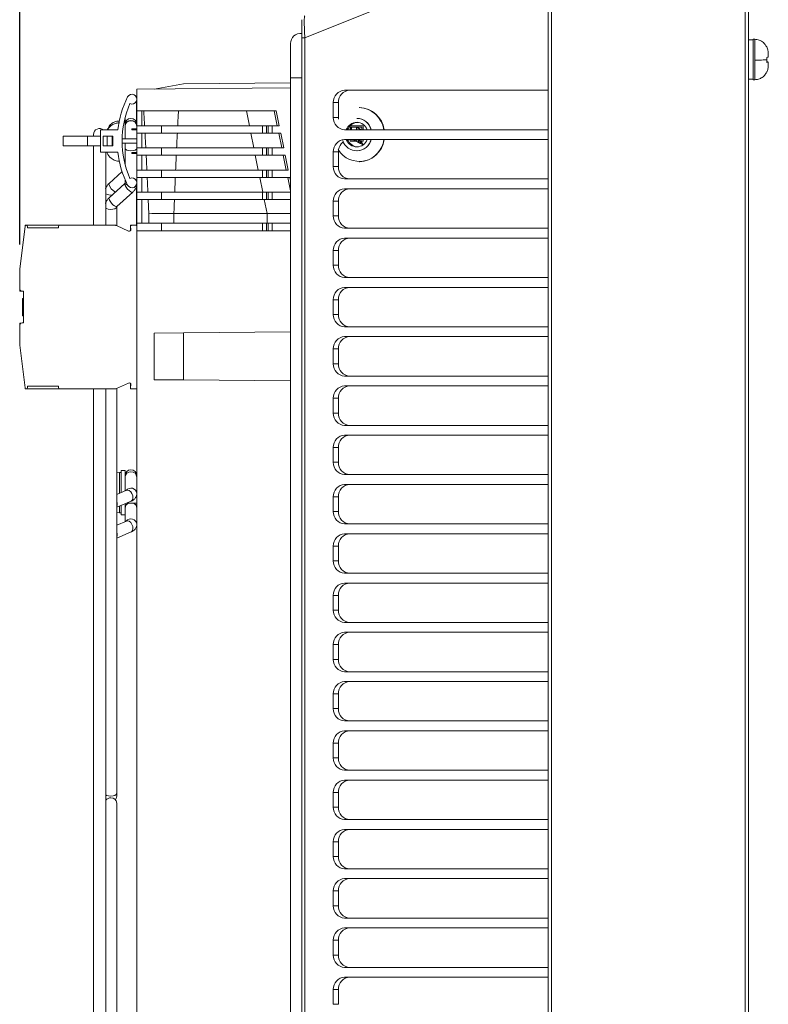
# Model space of a CAD drawing. Header units: millimetres. Extents: x 27 to 1405, y 76 to 1009.
# Tile 5 of 34: x 681 to 834, y 590 to 790. Entities that reach past the tile are written whole.
import ezdxf

# ---------------------------------------------------------------- set-up
doc = ezdxf.new("R2010")
doc.units = ezdxf.units.MM
doc.header["$LTSCALE"] = 5
doc.layers.add('AA', color=7, linetype='Continuous')
doc.styles.add('SLDTEXTSTYLE1', font='TXT', dxfattribs={"width": 0.75})
doc.dimstyles.new('SLDDIMSTYLE0', dxfattribs={"dimtxt": 17.5, "dimasz": 16.51, "dimexe": 0, "dimexo": 0.0625, "dimgap": 4.375, "dimtad": 1, "dimrnd": 1e-09, "dimzin": 12, "dimdsep": 46, "dimtxsty": 'SLDTEXTSTYLE1', "dimsah": 1, "dimcen": 0.09, "dimadec": 0, "dimazin": 3, "dimtfac": 1, "dimtofl": 0, "dimtmove": 0, "dimatfit": 3, "dimfxl": 1, "dimfrac": 2, "dimtolj": 1, "dimtzin": 12, "dimarcsym": 0})

# ---------------------------------------------------------------- blocks, each defined once
blk = doc.blocks.new('*D9')
at = {"layer": 'AA', "color": 7}
for p, q in [((681.48, 744.41), (681.48, 921.71)), ((829.48, 835.81), (829.48, 921.71)), ((681.48, 916.71), (829.48, 916.71))]:
    blk.add_line(p, q, dxfattribs=at)
for points in [[(681.48, 916.71), (697.99, 914.17), (697.99, 919.25)], [(829.48, 916.71), (812.97, 919.25), (812.97, 914.17)]]:
    blk.add_solid(points, dxfattribs=at)
at = {"layer": 'AA', "color": 7, "insert": (731.76, 939.27, 0.1), "char_height": 17.5, "attachment_point": 1, "style": 'SLDTEXTSTYLE1'}
blk.add_mtext('148', dxfattribs=at)

msp = doc.modelspace()

# ---------------------------------------------------------------- linework, layer by layer
at = {"color": 7, "linetype": 'Continuous', "lineweight": 15}
for p, q in [((788.822, 865.785), (788.822, 397.643)), ((789.481, 397.643), (789.481, 865.785)), ((828.798, 831.382), (828.798, 432.046)), ((829.481, 432.621), (829.481, 830.806)), ((738.781, 787.214), (738.781, 786.331)), ((738.781, 786.331), (738.781, 477.097)), ((738.781, 786.331), (739.406, 786.331)), ((739.406, 786.331), (739.406, 477.097)), ((830.481, 785.964), (829.481, 785.964)), ((830.781, 786.064), (830.481, 786.064)), ((830.481, 781.964), (830.481, 786.064)), ((736.481, 785.214), (736.481, 778.214)), ((833.206, 784.491), (833.206, 784.507)), ((830.481, 777.864), (830.481, 781.964)), ((833.531, 781.441), (833.209, 781.441)), ((833.531, 781.47), (833.211, 781.47)), ((833.227, 781.944), (833.232, 782.036)), ((833.531, 781.423), (833.531, 781.441)), ((833.206, 779.421), (833.206, 779.409)), ((736.481, 778.214), (736.481, 485.214)), ((829.481, 777.964), (830.481, 777.964)), ((830.481, 777.864), (830.781, 777.864)), ((736.481, 776.194), (705.281, 775.922)), ((705.281, 771.52), (705.281, 775.922)), ((714.763, 777.004), (708.797, 775.952)), ((736.481, 777.194), (714.763, 777.004)), ((747.485, 775.714), (788.822, 775.714)), ((705.181, 773.478), (705.181, 772.714)), ((705.281, 773.714), (705.26, 773.714)), ((705.181, 772.714), (705.281, 772.714)), ((705.181, 769.295), (705.181, 772.714)), ((705.281, 768.52), (705.281, 771.52)), ((705.281, 771.52), (706.281, 771.52)), ((706.281, 768.52), (706.281, 771.52)), ((706.676, 771.52), (706.281, 771.52)), ((713.733, 771.52), (727.523, 771.52)), ((727.523, 771.52), (728.129, 768.52)), ((727.523, 771.52), (733.18, 771.52)), ((733.18, 771.52), (733.791, 768.52)), ((733.18, 771.52), (733.599, 771.52)), ((733.599, 771.52), (734.21, 768.52)), ((745.168, 770.214), (745.168, 773.214)), ((746.216, 773.214), (745.168, 773.214)), ((746.216, 770.214), (746.216, 773.214)), ((750.5, 772.214), (750.425, 772.214)), ((702.881, 769.894), (702.815, 769.894)), ((702.881, 765.836), (702.881, 769.894)), ((746.216, 770.214), (745.168, 770.214)), ((746.24, 769.856), (746.216, 770.214)), ((749.976, 770.014), (749.938, 770.014)), ((701.407, 767.664), (697.907, 767.664)), ((697.907, 767.664), (697.907, 763.164)), ((699.24, 767.664), (699.355, 767.91)), ((699.333, 767.664), (699.329, 767.693)), ((704.281, 767.914), (704.281, 767.714)), ((705.281, 767.914), (704.281, 767.914)), ((704.281, 767.714), (705.281, 767.714)), ((705.281, 768.52), (706.281, 768.52)), ((705.281, 767.02), (705.281, 768.52)), ((706.281, 768.52), (706.853, 768.52)), ((710.281, 768.52), (710.281, 767.02)), ((713.577, 768.52), (728.129, 768.52)), ((728.129, 768.52), (733.791, 768.52)), ((730.781, 768.52), (730.781, 767.02)), ((732.781, 767.02), (732.781, 768.52)), ((733.791, 768.52), (734.21, 768.52)), ((788.822, 767.714), (747.485, 767.714)), ((748.601, 768.477), (748.601, 767.714)), ((751.215, 768.477), (748.601, 768.477)), ((750.993, 768.238), (748.823, 768.238)), ((748.823, 768.238), (748.823, 767.714)), ((748.879, 768.238), (748.879, 767.714)), ((749.883, 768.238), (749.883, 767.714)), ((749.883, 768.238), (750.58, 767.846)), ((749.939, 768.238), (749.883, 768.238)), ((750.03, 767.714), (749.933, 767.768)), ((749.933, 767.768), (749.933, 767.714)), ((749.939, 768.238), (750.636, 767.846)), ((749.99, 767.714), (749.99, 767.736)), ((750.636, 767.846), (750.58, 767.846)), ((750.993, 768.238), (750.993, 767.714)), ((751.215, 768.477), (751.215, 767.714)), ((751.271, 768.477), (751.215, 768.477)), ((751.271, 768.477), (751.271, 767.714)), ((690.281, 766.414), (690.281, 764.414)), ((695.281, 766.414), (690.281, 766.414)), ((695.281, 764.414), (695.281, 766.414)), ((695.281, 766.414), (697.907, 766.414)), ((696.482, 766.714), (696.482, 766.414)), ((699.281, 766.414), (698.407, 766.414)), ((698.407, 764.414), (698.407, 766.414)), ((699.281, 766.414), (699.281, 764.414)), ((700.281, 766.414), (699.281, 766.414)), ((700.281, 764.414), (700.281, 766.414)), ((700.407, 766.414), (700.281, 766.414)), ((700.407, 766.414), (700.407, 764.414)), ((705.281, 765.836), (702.285, 765.836)), ((702.285, 765.836), (702.285, 764.992)), ((705.281, 764.02), (705.281, 767.02)), ((706.281, 767.02), (705.281, 767.02)), ((706.281, 764.02), (706.281, 767.02)), ((706.937, 767.02), (706.281, 767.02)), ((728.432, 767.02), (713.503, 767.02)), ((729.037, 764.02), (728.432, 767.02)), ((734.096, 767.02), (728.432, 767.02)), ((734.708, 764.02), (734.096, 767.02)), ((734.516, 767.02), (734.096, 767.02)), ((735.127, 764.02), (734.516, 767.02)), ((747.485, 765.714), (788.822, 765.714)), ((748.601, 765.714), (748.601, 765.415)), ((749.669, 765.415), (748.601, 765.415)), ((748.823, 765.714), (748.823, 765.654)), ((748.823, 765.654), (749.242, 765.654)), ((748.879, 765.714), (748.879, 765.654)), ((749.242, 765.654), (749.669, 765.415)), ((749.299, 765.654), (749.242, 765.654)), ((749.264, 765.714), (749.933, 765.338)), ((749.299, 765.654), (749.725, 765.415)), ((749.725, 765.415), (749.669, 765.415)), ((749.933, 765.714), (749.933, 765.338)), ((749.933, 765.338), (749.984, 765.338)), ((749.984, 765.714), (749.984, 765.31)), ((750.05, 765.714), (750.285, 765.582)), ((750.107, 765.714), (750.342, 765.582)), ((750.285, 765.654), (750.711, 765.415)), ((750.993, 765.654), (750.285, 765.654)), ((750.285, 765.582), (750.285, 765.141)), ((750.342, 765.582), (750.285, 765.582)), ((750.336, 765.554), (750.336, 765.112)), ((750.336, 765.554), (750.637, 765.384)), ((750.392, 765.554), (750.336, 765.554)), ((750.342, 765.582), (750.342, 765.554)), ((750.392, 765.554), (750.693, 765.384)), ((750.637, 765.384), (750.637, 764.943)), ((750.637, 765.384), (750.693, 765.384)), ((750.688, 765.356), (750.688, 764.915)), ((751.239, 764.644), (750.688, 765.356)), ((750.744, 765.356), (750.688, 765.356)), ((750.693, 765.384), (750.693, 765.356)), ((751.215, 765.415), (750.711, 765.415)), ((750.744, 765.356), (751.275, 764.671)), ((750.993, 765.714), (750.993, 765.654)), ((751.215, 765.714), (751.215, 765.415)), ((751.271, 765.415), (751.215, 765.415)), ((751.271, 765.714), (751.271, 765.415)), ((695.281, 764.414), (690.281, 764.414)), ((697.907, 764.414), (695.281, 764.414)), ((696.482, 764.414), (696.482, 748.314)), ((698.407, 764.414), (699.281, 764.414)), ((700.281, 764.414), (699.281, 764.414)), ((700.281, 764.414), (700.407, 764.414)), ((702.285, 764.992), (705.281, 764.992)), ((702.881, 761.318), (702.881, 764.992)), ((705.281, 764.02), (706.281, 764.02)), ((705.281, 762.52), (705.281, 764.02)), ((706.281, 764.02), (707.097, 764.02)), ((710.281, 764.02), (710.281, 762.52)), ((713.359, 764.02), (729.037, 764.02)), ((729.037, 764.02), (734.708, 764.02)), ((730.781, 764.02), (730.781, 762.52)), ((732.781, 762.52), (732.781, 764.02)), ((734.708, 764.02), (735.127, 764.02)), ((746.216, 763.214), (746.24, 763.571)), ((749.938, 763.414), (749.976, 763.414)), ((749.984, 765.31), (750.285, 765.141)), ((750.285, 765.141), (750.336, 765.141)), ((750.336, 765.112), (750.637, 764.943)), ((750.637, 764.943), (750.688, 764.943)), ((750.688, 764.915), (751.208, 764.622)), ((697.907, 763.164), (701.407, 763.164)), ((698.982, 755.912), (698.982, 763.164)), ((704.281, 763.114), (704.281, 762.914)), ((705.281, 763.114), (704.281, 763.114)), ((704.281, 762.914), (705.281, 762.914)), ((705.281, 759.52), (705.281, 762.52)), ((706.281, 762.52), (705.281, 762.52)), ((706.281, 759.52), (706.281, 762.52)), ((707.174, 762.52), (706.281, 762.52)), ((729.34, 762.52), (713.29, 762.52)), ((729.946, 759.52), (729.34, 762.52)), ((735.013, 762.52), (729.34, 762.52)), ((735.625, 759.52), (735.013, 762.52)), ((735.433, 762.52), (735.013, 762.52)), ((736.044, 759.52), (735.433, 762.52)), ((745.168, 760.214), (745.168, 763.214)), ((746.216, 763.214), (745.168, 763.214)), ((746.216, 760.214), (746.216, 763.214)), ((702.824, 760.894), (702.881, 760.894)), ((702.881, 761.318), (702.881, 760.669)), ((705.281, 759.52), (706.281, 759.52)), ((705.281, 758.02), (705.281, 759.52)), ((706.281, 759.52), (707.32, 759.52)), ((710.281, 759.52), (710.281, 758.02)), ((713.156, 759.52), (729.946, 759.52)), ((729.946, 759.52), (735.625, 759.52)), ((730.781, 759.52), (730.781, 758.02)), ((732.781, 758.02), (732.781, 759.52)), ((735.625, 759.52), (736.044, 759.52)), ((746.216, 760.214), (745.168, 760.214)), ((750.425, 761.214), (750.5, 761.214)), ((702.266, 759.205), (699.624, 756.811)), ((702.881, 757.563), (702.881, 756.877)), ((705.281, 755.02), (705.281, 758.02)), ((706.281, 758.02), (705.281, 758.02)), ((706.281, 755.02), (706.281, 758.02)), ((707.39, 758.02), (706.281, 758.02)), ((730.249, 758.02), (713.092, 758.02)), ((730.855, 755.02), (730.249, 758.02)), ((735.93, 758.02), (730.249, 758.02)), ((736.481, 755.319), (735.93, 758.02)), ((736.349, 758.02), (735.93, 758.02)), ((736.481, 757.377), (736.349, 758.02)), ((788.822, 757.714), (747.485, 757.714)), ((702.835, 756.805), (699.624, 753.895)), ((705.181, 748.714), (705.181, 756.478)), ((747.485, 755.714), (788.822, 755.714)), ((698.982, 752.818), (698.982, 755.259)), ((701.236, 752.116), (704.447, 755.027)), ((705.281, 755.02), (706.281, 755.02)), ((705.281, 753.52), (705.281, 755.02)), ((705.281, 748.714), (705.281, 753.52)), ((706.281, 753.52), (705.281, 753.52)), ((706.281, 755.02), (707.525, 755.02)), ((706.281, 748.714), (706.281, 753.52)), ((707.589, 753.52), (706.281, 753.52)), ((707.707, 750.662), (707.589, 753.52)), ((710.281, 755.02), (710.281, 753.52)), ((731.157, 753.52), (712.908, 753.52)), ((712.968, 755.02), (730.855, 755.02)), ((730.781, 755.02), (730.781, 753.52)), ((730.855, 755.02), (736.481, 755.02)), ((731.724, 750.714), (731.157, 753.52)), ((736.481, 753.52), (731.157, 753.52)), ((732.781, 753.52), (732.781, 755.02)), ((698.982, 748.314), (698.982, 752.308)), ((701.191, 748.237), (701.191, 752.044)), ((745.168, 750.214), (745.168, 753.214)), ((746.216, 753.214), (745.168, 753.214)), ((746.216, 750.214), (746.216, 753.214)), ((707.707, 748.714), (707.707, 750.662)), ((712.8, 750.714), (731.724, 750.714)), ((712.8, 748.714), (712.8, 750.714)), ((731.724, 750.714), (736.481, 750.714)), ((731.724, 748.714), (731.724, 750.714)), ((746.216, 750.214), (745.168, 750.214)), ((681.488, 739.476), (682.58, 748.095)), ((682.58, 748.095), (682.608, 748.314)), ((682.608, 748.314), (689.628, 748.314)), ((683.078, 747.764), (683.078, 748.064)), ((683.078, 747.764), (689.378, 747.764)), ((689.378, 748.064), (689.378, 747.764)), ((689.628, 748.314), (700.915, 748.314)), ((701.121, 748.269), (701.026, 748.314)), ((701.126, 748.267), (703.582, 747.122)), ((703.971, 748.314), (703.971, 748.115)), ((704.191, 748.314), (703.971, 748.314)), ((703.971, 748.071), (703.971, 747.187)), ((703.973, 748.054), (704.071, 747.498)), ((705.059, 748.314), (704.191, 748.314)), ((705.281, 748.314), (705.059, 748.314)), ((705.281, 748.714), (705.181, 748.714)), ((705.181, 748.714), (705.181, 748.314)), ((705.281, 748.714), (706.281, 748.714)), ((705.281, 748.093), (705.281, 748.714)), ((705.281, 748.093), (705.281, 747.214)), ((706.281, 748.714), (707.707, 748.714)), ((707.707, 748.714), (712.8, 748.714)), ((710.281, 748.714), (710.281, 747.214)), ((712.8, 748.714), (731.724, 748.714)), ((730.781, 748.714), (730.781, 747.214)), ((731.724, 748.714), (736.481, 748.714)), ((732.781, 747.214), (732.781, 748.714)), ((788.822, 747.714), (747.485, 747.714)), ((705.281, 516.214), (705.281, 747.214)), ((705.281, 747.214), (736.481, 747.214)), ((747.485, 745.714), (788.822, 745.714)), ((745.168, 740.214), (745.168, 743.214)), ((746.216, 743.214), (745.168, 743.214)), ((746.216, 740.214), (746.216, 743.214)), ((681.481, 739.413), (681.488, 739.476)), ((746.216, 740.214), (745.168, 740.214)), ((681.481, 735.428), (681.481, 739.35)), ((788.822, 737.714), (747.485, 737.714)), ((681.481, 734.962), (681.481, 735.428)), ((747.485, 735.714), (788.822, 735.714)), ((681.481, 734.962), (681.78, 734.97)), ((681.981, 734.928), (682.281, 734.928)), ((682.281, 733.453), (682.081, 733.453)), ((682.081, 733.453), (682.081, 733.044)), ((682.281, 728.5), (682.281, 734.928)), ((682.281, 733.044), (682.081, 733.044)), ((682.081, 733.044), (682.081, 731.953)), ((682.281, 731.953), (682.081, 731.953)), ((682.081, 731.953), (682.081, 731.544)), ((682.281, 731.544), (682.081, 731.544)), ((682.081, 731.544), (682.081, 730.362)), ((745.168, 730.214), (745.168, 733.214)), ((746.216, 733.214), (745.168, 733.214)), ((746.216, 730.214), (746.216, 733.214)), ((682.281, 730.362), (682.081, 730.362)), ((682.081, 730.362), (682.081, 729.953)), ((682.281, 729.953), (682.081, 729.953)), ((746.216, 730.214), (745.168, 730.214)), ((681.481, 728), (681.481, 728.453)), ((681.769, 728.453), (681.481, 728.453)), ((681.481, 724.078), (681.481, 728)), ((682.281, 728.5), (681.981, 728.5)), ((788.822, 727.714), (747.485, 727.714)), ((708.797, 726.452), (714.763, 726.504)), ((708.797, 716.976), (708.797, 726.452)), ((714.763, 726.504), (736.481, 726.694)), ((714.763, 716.923), (714.763, 726.504)), ((747.485, 725.714), (788.822, 725.714)), ((681.488, 723.952), (681.481, 724.015)), ((682.58, 715.332), (681.488, 723.952)), ((745.168, 720.214), (745.168, 723.214)), ((746.216, 723.214), (745.168, 723.214)), ((746.216, 720.214), (746.216, 723.214)), ((746.216, 720.214), (745.168, 720.214)), ((788.822, 717.714), (747.485, 717.714)), ((683.078, 715.364), (683.078, 715.664)), ((689.378, 715.664), (683.078, 715.664)), ((689.378, 715.664), (689.378, 715.364)), ((703.582, 716.306), (701.126, 715.161)), ((703.971, 716.24), (703.971, 715.357)), ((704.071, 715.93), (703.973, 715.373)), ((708.797, 716.976), (714.763, 716.923)), ((736.481, 716.734), (714.763, 716.923)), ((747.485, 715.714), (788.822, 715.714)), ((682.608, 715.114), (682.58, 715.332)), ((689.628, 715.114), (682.608, 715.114)), ((700.915, 715.114), (689.628, 715.114)), ((696.482, 715.114), (696.482, 496.714)), ((698.982, 578.339), (698.982, 715.114)), ((701.026, 715.114), (701.121, 715.158)), ((701.191, 632.975), (701.191, 715.191)), ((703.971, 715.313), (703.971, 715.114)), ((703.971, 715.114), (704.191, 715.114)), ((704.191, 715.114), (705.059, 715.114)), ((705.059, 715.114), (705.281, 715.114)), ((745.168, 710.214), (745.168, 713.214)), ((746.216, 713.214), (745.168, 713.214)), ((746.216, 710.214), (746.216, 713.214)), ((746.216, 710.214), (745.168, 710.214)), ((788.822, 707.714), (747.485, 707.714)), ((747.485, 705.714), (788.822, 705.714)), ((745.168, 700.214), (745.168, 703.214)), ((746.216, 703.214), (745.168, 703.214)), ((746.216, 700.214), (746.216, 703.214)), ((746.216, 700.214), (745.168, 700.214)), ((701.781, 698.15), (701.191, 698.065)), ((702.081, 698.15), (701.781, 698.15)), ((702.881, 698.55), (702.081, 698.55)), ((702.081, 698.55), (702.081, 694.08)), ((702.881, 695.956), (702.881, 698.55)), ((788.822, 697.714), (747.485, 697.714)), ((702.881, 695.956), (702.881, 694.418)), ((747.485, 695.714), (788.822, 695.714)), ((703.174, 694.542), (701.191, 693.704)), ((701.191, 691.098), (704.108, 692.332)), ((702.081, 691.475), (702.081, 689.55)), ((702.881, 689.702), (702.881, 691.813)), ((703.206, 691.95), (705.281, 691.95)), ((745.168, 690.214), (745.168, 693.214)), ((746.216, 693.214), (745.168, 693.214)), ((746.216, 690.214), (746.216, 693.214)), ((701.191, 690.052), (701.781, 689.95)), ((701.781, 689.95), (702.081, 689.95)), ((702.081, 689.55), (702.881, 689.55)), ((702.881, 689.702), (702.881, 688.165)), ((746.216, 690.214), (745.168, 690.214)), ((703.174, 688.289), (701.191, 687.45)), ((788.822, 687.714), (747.485, 687.714)), ((701.191, 684.845), (704.108, 686.078)), ((747.485, 685.714), (788.822, 685.714)), ((745.168, 680.214), (745.168, 683.214)), ((746.216, 683.214), (745.168, 683.214)), ((746.216, 680.214), (746.216, 683.214)), ((746.216, 680.214), (745.168, 680.214)), ((788.822, 677.714), (747.485, 677.714)), ((747.485, 675.714), (788.822, 675.714)), ((745.168, 670.214), (745.168, 673.214)), ((746.216, 673.214), (745.168, 673.214)), ((746.216, 670.214), (746.216, 673.214)), ((746.216, 670.214), (745.168, 670.214)), ((788.822, 667.714), (747.485, 667.714)), ((747.485, 665.714), (788.822, 665.714)), ((745.168, 660.214), (745.168, 663.214)), ((746.216, 663.214), (745.168, 663.214)), ((746.216, 660.214), (746.216, 663.214)), ((746.216, 660.214), (745.168, 660.214)), ((788.822, 657.714), (747.485, 657.714)), ((747.485, 655.714), (788.822, 655.714)), ((745.168, 650.214), (745.168, 653.214)), ((746.216, 653.214), (745.168, 653.214)), ((746.216, 650.214), (746.216, 653.214)), ((746.216, 650.214), (745.168, 650.214)), ((788.822, 647.714), (747.485, 647.714)), ((747.485, 645.714), (788.822, 645.714)), ((745.168, 640.214), (745.168, 643.214)), ((746.216, 643.214), (745.168, 643.214)), ((746.216, 640.214), (746.216, 643.214)), ((746.216, 640.214), (745.168, 640.214)), ((788.822, 637.714), (747.485, 637.714)), ((747.485, 635.714), (788.822, 635.714)), ((699.051, 631.714), (698.982, 631.802)), ((701.191, 632.391), (701.191, 632.975)), ((745.168, 630.214), (745.168, 633.214)), ((746.216, 633.214), (745.168, 633.214)), ((746.216, 630.214), (746.216, 633.214)), ((701.191, 578.583), (701.191, 631.037)), ((746.216, 630.214), (745.168, 630.214)), ((788.822, 627.714), (747.485, 627.714)), ((747.485, 625.714), (788.822, 625.714)), ((745.168, 620.214), (745.168, 623.214)), ((746.216, 623.214), (745.168, 623.214)), ((746.216, 620.214), (746.216, 623.214)), ((746.216, 620.214), (745.168, 620.214)), ((788.822, 617.714), (747.485, 617.714)), ((747.485, 615.714), (788.822, 615.714)), ((745.168, 610.214), (745.168, 613.214)), ((746.216, 613.214), (745.168, 613.214)), ((746.216, 610.214), (746.216, 613.214)), ((746.216, 610.214), (745.168, 610.214)), ((788.822, 607.714), (747.485, 607.714)), ((747.485, 605.714), (788.822, 605.714)), ((745.168, 600.214), (745.168, 603.214)), ((746.216, 603.214), (745.168, 603.214)), ((746.216, 600.214), (746.216, 603.214)), ((746.216, 600.214), (745.168, 600.214)), ((788.822, 597.714), (747.485, 597.714)), ((747.485, 595.714), (788.822, 595.714)), ((745.168, 590.214), (745.168, 593.214)), ((746.216, 593.214), (745.168, 593.214)), ((746.216, 590.214), (746.216, 593.214)), ((746.216, 590.214), (745.168, 590.214))]:
    msp.add_line(p, q, dxfattribs=at)
at = {"color": 8, "linetype": 'Continuous', "lineweight": 15}
for p, q in [((739.406, 786.331), (788.822, 806.296)), ((830.781, 781.848), (830.781, 786.064)), ((830.781, 777.864), (830.781, 781.848)), ((736.481, 778.214), (738.781, 778.214)), ((731.581, 767.02), (731.581, 768.52)), ((731.981, 768.52), (731.981, 767.02)), ((731.581, 762.52), (731.581, 764.02)), ((731.981, 764.02), (731.981, 762.52)), ((731.581, 758.02), (731.581, 759.52)), ((731.981, 759.52), (731.981, 758.02)), ((699.581, 756.691), (699.624, 756.811)), ((705.281, 756.877), (705.278, 756.846)), ((699.581, 753.775), (699.624, 753.895)), ((731.581, 753.52), (731.581, 755.02)), ((731.981, 755.02), (731.981, 753.52)), ((731.581, 747.214), (731.581, 748.714)), ((731.981, 748.714), (731.981, 747.214)), ((701.781, 698.15), (701.781, 693.953)), ((701.781, 691.348), (701.781, 689.95))]:
    msp.add_line(p, q, dxfattribs=at)
at = {"color": 7, "linetype": 'Continuous', "lineweight": 15, "flags": 128}
for points in [[(750.58, 767.846), (750.682, 767.768), (750.729, 767.714)], [(750.636, 767.846), (750.739, 767.768), (750.785, 767.714)], [(698.982, 632.7), (699.142, 632.616), (699.531, 632.506), (699.991, 632.468), (700.45, 632.506), (700.839, 632.616), (701.099, 632.781), (701.191, 632.975)]]:
    msp.add_lwpolyline(points, dxfattribs=at)
at = {"color": 8, "linetype": 'Continuous', "lineweight": 15, "flags": 128}
for points in [[(705.281, 763.936), (705.189, 763.742), (704.929, 763.578), (704.54, 763.468), (704.081, 763.429), (703.621, 763.468), (703.232, 763.578), (702.972, 763.742), (702.881, 763.936), (702.881, 763.936)], [(704.447, 755.027), (704.284, 755.002), (704.023, 755.117), (703.704, 755.353), (703.375, 755.675), (703.087, 756.034), (702.883, 756.374), (702.795, 756.645), (702.835, 756.805)], [(701.236, 752.116), (701.214, 752.101), (701.03, 752.103), (700.755, 752.243), (700.43, 752.498), (700.105, 752.831), (699.83, 753.191), (699.646, 753.522), (699.581, 753.775)], [(701.19, 752.049), (701.099, 751.85), (700.825, 751.68), (700.416, 751.57), (699.936, 751.538), (699.466, 751.588), (699.081, 751.713), (698.982, 751.77)], [(704.108, 692.332), (704.195, 692.379), (704.399, 692.627), (704.487, 692.999), (704.447, 693.437), (704.284, 693.875), (704.023, 694.247), (703.704, 694.495), (703.375, 694.582), (703.174, 694.542)], [(704.447, 687.183), (704.284, 687.622), (704.023, 687.993), (703.704, 688.241), (703.375, 688.329), (703.174, 688.289)], [(704.108, 686.078), (704.195, 686.125), (704.399, 686.374), (704.487, 686.745), (704.447, 687.183)]]:
    msp.add_lwpolyline(points, dxfattribs=at)
at = {"color": 7, "linetype": 'Continuous', "lineweight": 15}
for centre, radius, start, end in [((738.5, 785.214), 2.02, 82.01817, 180), ((747.58, 773.302), 2.414, 92.24515, 182.08242), ((748.629, 773.302), 2.414, 92.24516, 182.08241), ((721.343, 765.414), 20.063, 153.51896, 173.56076), ((704.281, 773.914), 1, 245.02197, 153.51896), ((721.343, 765.414), 19.063, 156.52499, 203.47501), ((750.243, 766.967), 5.25, 8.18279, 88.00808), ((750.318, 766.967), 5.25, 8.18279, 88.00808), ((704.081, 768.815), 1.2, 360, 180), ((747.58, 770.126), 2.414, 177.91758, 267.75485), ((749.859, 766.915), 3.099, 14.92818, 88.53961), ((749.897, 766.915), 3.099, 14.92818, 88.53961), ((697.732, 766.714), 1.25, 49.4642, 180), ((749.938, 766.925), 2.266, 20.36734, 159.63266), ((750.273, 766.888), 2.33, 94.7838, 159.22962), ((747.58, 763.302), 2.414, 92.24585, 182.08173), ((750.454, 766.3), 5.02, 211.63182, 353.29705), ((749.942, 766.439), 3.001, 197.7749, 346.00908), ((749.938, 766.503), 2.266, 200.36668, 339.63332), ((750.273, 766.54), 2.33, 200.76969, 265.21634), ((749.912, 766.493), 3.08, 271.18827, 345.3443), ((750.318, 766.461), 5.25, 271.99203, 351.81729), ((748.763, 763.256), 2.542, 131.40992, 170.68728), ((721.343, 765.414), 20.063, 186.43924, 206.48104), ((747.58, 760.126), 2.414, 177.91793, 267.7545), ((748.629, 760.126), 2.414, 177.91793, 267.75449), ((704.281, 756.914), 1, 206.48104, 114.97803), ((747.58, 753.302), 2.414, 92.24557, 182.082), ((748.629, 753.302), 2.414, 92.24558, 182.08199), ((747.58, 750.126), 2.414, 177.91801, 267.75425), ((748.629, 750.126), 2.414, 177.91801, 267.75424), ((682.828, 748.064), 0.25, 0, 172.78196), ((689.628, 748.064), 0.25, 90, 180), ((700.915, 747.814), 0.5, 65.00193, 90), ((703.729, 747.437), 0.348, 245.00193, 10.01489), ((704.191, 748.093), 0.221, 90, 190.01489), ((705.059, 748.093), 0.221, 0, 90), ((747.58, 743.302), 2.414, 92.24567, 182.0819), ((748.629, 743.302), 2.414, 92.24568, 182.08189), ((682.481, 739.35), 1, 172.78196, 180), ((747.58, 740.126), 2.414, 177.9181, 267.75433), ((748.629, 740.126), 2.414, 177.91811, 267.75432), ((681.981, 735.428), 0.5, 180, 270), ((747.58, 733.302), 2.414, 92.24568, 182.08207), ((748.629, 733.302), 2.414, 92.24568, 182.08206), ((747.58, 730.126), 2.414, 177.9181, 267.75433), ((748.629, 730.126), 2.414, 177.91811, 267.75432), ((681.981, 728), 0.5, 90, 180), ((747.58, 723.302), 2.414, 92.2454, 182.08217), ((748.629, 723.302), 2.414, 92.24541, 182.08217), ((682.481, 724.078), 1, 180, 187.21804), ((747.58, 720.126), 2.414, 177.91783, 267.7546), ((748.629, 720.126), 2.414, 177.91783, 267.75459), ((703.729, 715.991), 0.348, 349.98511, 114.99807), ((747.58, 713.302), 2.414, 92.24567, 182.0819), ((748.629, 713.302), 2.414, 92.24568, 182.08189), ((682.828, 715.364), 0.25, 187.21804, 0), ((689.628, 715.364), 0.25, 180, 270), ((700.915, 715.614), 0.5, 270, 294.99807), ((704.191, 715.335), 0.221, 169.98511, 270), ((705.059, 715.335), 0.221, 270, 0), ((747.58, 710.126), 2.414, 177.91793, 267.75432), ((748.629, 710.126), 2.414, 177.91794, 267.75432), ((747.58, 703.302), 2.414, 92.24567, 182.0819), ((748.629, 703.302), 2.414, 92.24568, 182.08189), ((747.58, 700.126), 2.414, 177.9181, 267.75433), ((748.629, 700.126), 2.414, 177.91811, 267.75432), ((704.081, 697.495), 1.2, 0, 180), ((747.58, 693.302), 2.414, 92.24571, 182.08195), ((748.629, 693.302), 2.414, 92.24572, 182.08194), ((747.58, 690.126), 2.414, 177.91796, 267.75446), ((748.629, 690.126), 2.414, 177.91797, 267.75446), ((747.58, 683.302), 2.414, 92.24571, 182.08195), ((748.629, 683.302), 2.414, 92.24572, 182.08194), ((747.58, 680.126), 2.414, 177.91797, 267.75437), ((748.629, 680.126), 2.414, 177.91797, 267.75437), ((747.58, 673.302), 2.414, 92.24563, 182.08203), ((748.629, 673.302), 2.414, 92.24563, 182.08203), ((747.58, 670.126), 2.414, 177.91805, 267.75429), ((748.629, 670.126), 2.414, 177.91806, 267.75428), ((747.58, 663.302), 2.414, 92.24571, 182.08195), ((748.629, 663.302), 2.414, 92.24572, 182.08194), ((747.58, 660.126), 2.414, 177.91796, 267.75442), ((748.629, 660.126), 2.414, 177.91797, 267.75441), ((747.58, 653.302), 2.414, 92.24561, 182.08201), ((748.629, 653.302), 2.414, 92.24561, 182.082), ((747.58, 650.126), 2.414, 177.91796, 267.75442), ((748.629, 650.126), 2.414, 177.91797, 267.75441), ((747.58, 643.302), 2.414, 92.24564, 182.082), ((748.629, 643.302), 2.414, 92.24564, 182.08199), ((747.58, 640.126), 2.414, 177.91797, 267.75439), ((748.629, 640.126), 2.414, 177.91798, 267.75438), ((747.58, 633.302), 2.414, 92.24562, 182.08201), ((748.629, 633.302), 2.414, 92.24562, 182.08201), ((699.969, 630.899), 1.226, 88.98588, 143.63187), ((700.044, 630.978), 1.148, 2.95202, 92.67536), ((700.18, 632.39), 1.009, 317.96681, 23.30602), ((747.58, 630.126), 2.414, 177.91799, 267.75438), ((748.629, 630.126), 2.414, 177.91799, 267.75438), ((747.58, 623.302), 2.414, 92.24561, 182.08203), ((748.629, 623.302), 2.414, 92.24562, 182.08202), ((747.58, 620.126), 2.414, 177.918, 267.75436), ((748.629, 620.126), 2.414, 177.91801, 267.75436), ((747.58, 613.302), 2.414, 92.24558, 182.08204), ((748.629, 613.302), 2.414, 92.24559, 182.08203), ((747.58, 610.126), 2.414, 177.91799, 267.75439), ((748.629, 610.126), 2.414, 177.918, 267.75439), ((747.58, 603.302), 2.414, 92.24558, 182.08204), ((748.629, 603.302), 2.414, 92.24559, 182.08203), ((747.58, 600.126), 2.414, 177.91805, 267.75429), ((748.629, 600.126), 2.414, 177.91806, 267.75428), ((747.58, 593.302), 2.414, 92.24571, 182.08195), ((748.629, 593.302), 2.414, 92.24572, 182.08194)]:
    msp.add_arc(centre, radius, start, end, dxfattribs=at)
at = {"color": 8, "linetype": 'Continuous', "lineweight": 15}
for centre, radius, start, end in [((704.027, 768.438), 1.148, 87.32514, 177.04766), ((704.027, 768.395), 1.148, 87.32514, 177.04766), ((704.134, 768.438), 1.148, 2.95215, 92.67487), ((704.134, 768.395), 1.148, 2.95215, 92.67487), ((702.113, 757.409), 2.632, 195.84057, 242.9394), ((703.485, 757.099), 0.644, 200.19523, 261.35676), ((699.952, 756.504), 2.061, 241.92002, 278.43656), ((704.081, 697.097), 1.203, 3.78387, 176.21613), ((704.065, 693.765), 1.221, 5.66337, 142.35753), ((699.931, 691.758), 1.349, 339.06667, 20.93333), ((703.995, 690.878), 1.116, 106.15822, 177.69094), ((704.166, 690.878), 1.116, 2.30885, 73.84173), ((704.065, 687.511), 1.221, 5.66318, 142.35754), ((699.931, 685.505), 1.349, 339.06705, 20.93295)]:
    msp.add_arc(centre, radius, start, end, dxfattribs=at)
at = {"color": 7, "linetype": 'Continuous', "lineweight": 15}
for points, knots in [([(738.781, 786.331), (738.781, 786.84), (738.781, 787.335), (738.781, 788.239), (738.781, 788.646), (738.781, 789.32), (738.781, 789.587), (738.781, 789.947), (738.781, 790.039), (738.781, 790.039)], [0, 0, 0, 0, 0.25, 0.25, 0.5, 0.5, 0.75, 0.75, 1, 1, 1, 1]), ([(833.201, 784.503), (833.001, 784.832), (832.628, 785.445), (831.71, 785.967), (831.081, 786.033), (830.781, 786.064)], [0, 0, 0, 0, 0.37662575, 0.70165028, 1, 1, 1, 1]), ([(833.426, 783.76), (833.413, 783.891), (833.385, 784.157), (833.267, 784.397), (833.206, 784.519)], [0, 0, 0, 0, 0.4924117, 1, 1, 1, 1]), ([(833.206, 784.491), (833.316, 784.273), (833.397, 784.047), (833.504, 783.578), (833.531, 783.334), (833.531, 783.091)], [0, 0, 0, 0, 0.5, 0.5, 1, 1, 1, 1]), ([(833.232, 781.892), (833.116, 781.885), (832.964, 781.879), (832.605, 781.868), (832.397, 781.863), (831.951, 781.855), (831.714, 781.853), (831.241, 781.849), (831.005, 781.848), (830.781, 781.848)], [0, 0, 0, 0, 0.25, 0.25, 0.5, 0.5, 0.75, 0.75, 1, 1, 1, 1]), ([(833.531, 782.44), (833.531, 782.433), (833.505, 782.426), (833.398, 782.413), (833.316, 782.406), (833.206, 782.4)], [0, 0, 0, 0, 0.5, 0.5, 1, 1, 1, 1]), ([(833.531, 781.488), (833.531, 781.495), (833.505, 781.502), (833.398, 781.515), (833.316, 781.521), (833.206, 781.527)], [0, 0, 0, 0, 0.5, 0.5, 1, 1, 1, 1]), ([(833.531, 781.423), (833.531, 781.417), (833.505, 781.41), (833.398, 781.397), (833.316, 781.39), (833.206, 781.384)], [0, 0, 0, 0, 0.5, 0.5, 1, 1, 1, 1]), ([(833.531, 782.44), (833.531, 782.558), (833.531, 782.682), (833.531, 782.911), (833.531, 783.016), (833.531, 783.091)], [0, 0, 0, 0, 0.5, 0.5, 1, 1, 1, 1]), ([(833.531, 780.808), (833.531, 780.874), (833.531, 780.972), (833.531, 781.189), (833.531, 781.308), (833.531, 781.423)], [0, 0, 0, 0, 0.5, 0.5, 1, 1, 1, 1]), ([(830.781, 777.864), (831.036, 777.885), (831.567, 777.929), (832.307, 778.301), (832.899, 778.807), (833.105, 779.25), (833.189, 779.43)], [0, 0, 0, 0, 0.25067838, 0.52204646, 0.80484924, 1, 1, 1, 1]), ([(833.531, 780.808), (833.531, 780.565), (833.505, 780.326), (833.398, 779.857), (833.316, 779.626), (833.206, 779.409)], [0, 0, 0, 0, 0.5, 0.5, 1, 1, 1, 1]), ([(706.853, 768.52), (706.824, 769.024), (706.766, 770.024), (706.706, 771.024), (706.676, 771.52)], [0, 0, 0, 0, 0.5038593, 1, 1, 1, 1]), ([(706.676, 771.52), (707.87, 771.52), (709.058, 771.52), (711.42, 771.52), (712.588, 771.52), (713.733, 771.52)], [0, 0, 0, 0, 0.5, 0.5, 1, 1, 1, 1]), ([(713.733, 771.52), (713.706, 771.025), (713.654, 770.026), (713.603, 769.025), (713.577, 768.52)], [0, 0, 0, 0, 0.4950533, 1, 1, 1, 1]), ([(701.781, 769.494), (701.526, 769.473), (700.995, 769.429), (700.254, 769.057), (699.652, 768.54), (699.442, 768.084), (699.352, 767.89)], [0, 0, 0, 0, 0.2472216, 0.5148442, 0.7937476, 1, 1, 1, 1]), ([(699.329, 767.693), (699.445, 767.907), (699.597, 768.11), (699.956, 768.469), (700.164, 768.624), (700.61, 768.87), (700.847, 768.96), (701.32, 769.076), (701.556, 769.102), (701.781, 769.102)], [0, 0, 0, 0, 0.25, 0.25, 0.5, 0.5, 0.75, 0.75, 1, 1, 1, 1]), ([(707.097, 764.02), (707.071, 764.524), (707.018, 765.524), (706.964, 766.524), (706.937, 767.02)], [0, 0, 0, 0, 0.5037056, 1, 1, 1, 1]), ([(713.503, 767.02), (712.433, 767.02), (711.346, 767.02), (709.149, 767.02), (708.045, 767.02), (706.937, 767.02)], [0, 0, 0, 0, 0.5, 0.5, 1, 1, 1, 1]), ([(713.503, 767.02), (713.479, 766.525), (713.43, 765.525), (713.383, 764.525), (713.359, 764.02)], [0, 0, 0, 0, 0.4951898, 1, 1, 1, 1]), ([(707.097, 764.02), (708.153, 764.02), (709.207, 764.02), (711.302, 764.02), (712.337, 764.02), (713.359, 764.02)], [0, 0, 0, 0, 0.5, 0.5, 1, 1, 1, 1]), ([(699.235, 763.164), (699.246, 763.099), (699.335, 762.611), (699.935, 761.956), (700.842, 761.387), (701.477, 761.324), (701.781, 761.294)], [0, 0, 0, 0, 0.0589345, 0.439737, 0.7318531, 1, 1, 1, 1]), ([(707.32, 759.52), (707.296, 760.024), (707.248, 761.024), (707.198, 762.024), (707.174, 762.52)], [0, 0, 0, 0, 0.50356302, 1, 1, 1, 1]), ([(713.29, 762.52), (712.291, 762.52), (711.277, 762.52), (709.232, 762.52), (708.204, 762.52), (707.174, 762.52)], [0, 0, 0, 0, 0.5, 0.5, 1, 1, 1, 1]), ([(713.29, 762.52), (713.267, 762.025), (713.222, 761.025), (713.178, 760.025), (713.156, 759.52)], [0, 0, 0, 0, 0.4953252, 1, 1, 1, 1]), ([(707.32, 759.52), (708.302, 759.52), (709.284, 759.52), (711.234, 759.52), (712.201, 759.52), (713.156, 759.52)], [0, 0, 0, 0, 0.5, 0.5, 1, 1, 1, 1]), ([(707.525, 755.02), (707.502, 755.524), (707.459, 756.524), (707.413, 757.524), (707.39, 758.02)], [0, 0, 0, 0, 0.50343046, 1, 1, 1, 1]), ([(713.092, 758.02), (713.071, 757.525), (713.029, 756.525), (712.988, 755.525), (712.968, 755.02)], [0, 0, 0, 0, 0.4954579, 1, 1, 1, 1]), ([(698.973, 755.148), (698.976, 755.172), (698.985, 755.242), (698.98, 755.37), (698.967, 755.516), (698.95, 755.652), (698.943, 755.729), (698.941, 755.789), (698.945, 755.803), (698.948, 755.815)], [0, 0, 0, 0, 0.0807336, 0.2333414, 0.3928106, 0.569326, 0.7712496, 0.8103397, 1, 1, 1, 1]), ([(699.628, 756.805), (699.479, 756.659), (699.186, 756.372), (699.035, 755.994), (698.961, 755.809)], [0, 0, 0, 0, 0.5086963, 1, 1, 1, 1]), ([(702.878, 756.875), (702.878, 756.871), (702.878, 756.864), (702.866, 756.828), (702.832, 756.804), (702.828, 756.801)], [0, 0, 0, 0, 0.5366665, 0.94308324, 1, 1, 1, 1]), ([(704.443, 755.032), (704.588, 755.18), (704.906, 755.504), (705.218, 756.147), (705.252, 756.636), (705.27, 756.879)], [0, 0, 0, 0, 0.2952727, 0.6489075, 1, 1, 1, 1]), ([(699.628, 753.889), (699.479, 753.743), (699.187, 753.457), (699.036, 753.08), (698.963, 752.896)], [0, 0, 0, 0, 0.510159, 1, 1, 1, 1]), ([(712.908, 753.52), (712.89, 753.057), (712.853, 752.121), (712.818, 751.186), (712.8, 750.714)], [0, 0, 0, 0, 0.495869, 1, 1, 1, 1]), ([(698.949, 752.902), (698.946, 752.893), (698.942, 752.882), (698.941, 752.827), (698.947, 752.737), (698.969, 752.562), (698.983, 752.37), (698.984, 752.237), (698.974, 752.187), (698.974, 752.186)], [0, 0, 0, 0, 0.1452223, 0.1826767, 0.4018688, 0.6216395, 0.824068, 0.99642, 1, 1, 1, 1]), ([(701.193, 752.046), (701.193, 752.05), (701.193, 752.057), (701.204, 752.092), (701.235, 752.115), (701.236, 752.116)], [0, 0, 0, 0, 0.5679705, 0.9753691, 1, 1, 1, 1]), ([(703.191, 694.55), (703.191, 694.55), (703.197, 694.554), (703.183, 694.547), (703.17, 694.541)], [0, 0, 0, 0, 0.0640856, 1, 1, 1, 1]), ([(704.1, 692.341), (704.167, 692.366), (704.405, 692.455), (704.762, 692.709), (705.115, 693.144), (705.297, 693.582), (705.264, 693.832), (705.257, 693.886)], [0, 0, 0, 0, 0.1033413, 0.3677981, 0.6447542, 0.9231924, 1, 1, 1, 1]), ([(703.191, 688.296), (703.191, 688.296), (703.197, 688.3), (703.183, 688.294), (703.171, 688.288)], [0, 0, 0, 0, 0.0648855, 1, 1, 1, 1]), ([(704.1, 686.087), (704.167, 686.112), (704.405, 686.202), (704.762, 686.456), (705.115, 686.891), (705.297, 687.329), (705.264, 687.578), (705.257, 687.632)], [0, 0, 0, 0, 0.1034211, 0.3678549, 0.6447859, 0.9231993, 1, 1, 1, 1])]:
    msp.add_open_spline(points, degree=3, knots=knots, dxfattribs=at)
at = {"color": 8, "linetype": 'Continuous', "lineweight": 15}
msp.add_open_spline([(739.362, 790.79), (739.346, 790.749), (739.313, 790.663), (739.291, 790.198), (739.281, 789.621), (739.29, 788.898), (739.322, 787.825), (739.373, 786.922), (739.406, 786.331)], degree=3, knots=[0, 0, 0, 0, 0.1397502, 0.2866763, 0.4309417, 0.5752006, 0.722133, 1, 1, 1, 1], dxfattribs=at)
at = {"color": 7, "linetype": 'Continuous', "lineweight": 15}
for points in [[(833.206, 782.4), (833.223, 782.231), (833.232, 782.062), (833.232, 781.892)], [(833.232, 781.892), (833.232, 781.722), (833.223, 781.553), (833.206, 781.384)], [(699.329, 767.693), (699.329, 767.766), (699.338, 767.838), (699.355, 767.91)], [(706.853, 768.52), (709.123, 768.52), (711.391, 768.52), (713.577, 768.52)], [(713.092, 758.02), (711.224, 758.02), (709.309, 758.02), (707.39, 758.02)], [(707.525, 755.02), (709.355, 755.02), (711.182, 755.02), (712.968, 755.02)], [(712.908, 753.52), (711.162, 753.52), (709.377, 753.52), (707.589, 753.52)], [(707.707, 750.662), (709.417, 750.696), (711.126, 750.713), (712.8, 750.714)]]:
    msp.add_open_spline(points, degree=3, dxfattribs=at)

# ---------------------------------------------------------------- dimensions: what is measured, and where the dimension line sits
at = {"layer": 'AA', "color": 7}
dim = msp.add_linear_dim(base=(829.481, 916.714), p1=(681.481, 739.413), p2=(829.481, 830.806), dimstyle='SLDDIMSTYLE0', dxfattribs=at)
dim.commit()
dim.dimension.update_dxf_attribs({"geometry": '*D9', "text_midpoint": (758.268, 916.714), "dimtype": 160})

doc.saveas('drawing.dxf')
